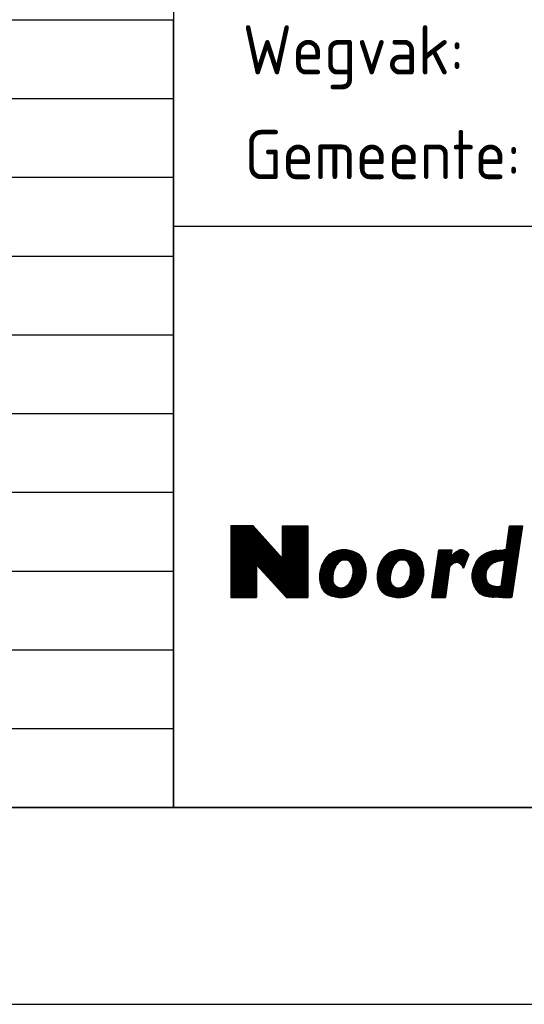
# Model space of a CAD drawing. Extents: x 130060 to 130480, y 479394 to 479543.
# Tile 7 of 17: x 130376 to 130389, y 479394 to 479419. Entities that reach past the tile are written whole.
import ezdxf
from ezdxf.enums import TextEntityAlignment as Align

# ---------------------------------------------------------------- set-up
doc = ezdxf.new("R2010")
doc.units = 0
doc.header["$LTSCALE"] = 0.1
doc.header["$MEASUREMENT"] = 0
doc.layers.get('0').update_dxf_attribs({"linetype": 'CONTINUOUS'})
for name, color, linetype in [('KADER1', 3, 'CONTINUOUS'), ('SIV-KADER', 7, 'CONTINUOUS'), ('SIV-OV-MAATVOERING', 6, 'CONTINUOUS'), ('SIV-TEKST-025', 7, 'CONTINUOUS'), ('SIV-TEKST-035', 2, 'CONTINUOUS'), ('SIV-TEKST-050', 3, 'CONTINUOUS')]:
    doc.layers.add(name, color=color, linetype=linetype)
doc.styles.add('ISO', font='ISO.shx')
doc.styles.add('ROMANS', font='romans.shx')
doc.styles.add('T35', font='ISO.shx', dxfattribs={"height": 1.75})

# ---------------------------------------------------------------- blocks, each defined once
blk = doc.blocks.new('PNH-ROH')
at = {"color": 3}
for p, q in [((-189, 89), (-189, 0)), ((-189, 0), (0, 0))]:
    blk.add_line(p, q, dxfattribs=at)
at = {"color": 7}
blk.add_line((0, 29.5), (-189, 29.5), dxfattribs=at)
at = {"color": 116, "linetype": 'Continuous'}
for p, q in [((-186.083, 14.294), (-186.09, 10.658)), ((-186.084, 14.259), (-184.914, 14.259)), ((-186.084, 14.229), (-184.888, 14.229)), ((-186.084, 14.199), (-184.861, 14.199)), ((-186.084, 14.169), (-184.834, 14.169)), ((-186.084, 14.139), (-184.807, 14.139)), ((-186.084, 14.109), (-184.78, 14.109)), ((-186.084, 14.079), (-184.754, 14.079)), ((-186.084, 14.049), (-184.727, 14.049)), ((-186.084, 14.019), (-184.7, 14.019)), ((-184.951, 14.3), (-186.083, 14.294)), ((-186.083, 14.289), (-184.941, 14.289)), ((-183.461, 12.633), (-184.951, 14.3)), ((-183.461, 14.294), (-182.177, 14.294)), ((-183.461, 12.633), (-183.461, 14.294)), ((-183.461, 14.289), (-182.177, 14.289)), ((-183.461, 14.259), (-182.177, 14.259)), ((-183.461, 14.229), (-182.177, 14.229)), ((-183.461, 14.199), (-182.177, 14.199)), ((-183.461, 14.169), (-182.177, 14.169)), ((-183.461, 14.139), (-182.177, 14.139)), ((-183.461, 14.109), (-182.177, 14.109)), ((-183.461, 14.079), (-182.177, 14.079)), ((-183.461, 14.049), (-182.177, 14.049)), ((-183.461, 14.019), (-182.177, 14.019)), ((-182.177, 14.294), (-182.178, 10.656)), ((-186.085, 13.719), (-184.432, 13.719)), ((-186.085, 13.689), (-184.405, 13.689)), ((-186.085, 13.659), (-184.378, 13.659)), ((-186.085, 13.629), (-184.351, 13.629)), ((-186.085, 13.599), (-184.325, 13.599)), ((-186.085, 13.569), (-184.298, 13.569)), ((-186.085, 13.539), (-184.271, 13.539)), ((-186.085, 13.509), (-184.244, 13.509)), ((-186.084, 13.989), (-184.673, 13.989)), ((-186.084, 13.959), (-184.646, 13.959)), ((-186.084, 13.929), (-184.62, 13.929)), ((-186.084, 13.899), (-184.593, 13.899)), ((-186.084, 13.869), (-184.566, 13.869)), ((-186.084, 13.839), (-184.539, 13.839)), ((-186.084, 13.809), (-184.512, 13.809)), ((-186.084, 13.779), (-184.485, 13.779)), ((-186.084, 13.749), (-184.459, 13.749)), ((-183.461, 13.989), (-182.177, 13.989)), ((-183.461, 13.959), (-182.177, 13.959)), ((-183.461, 13.929), (-182.177, 13.929)), ((-183.461, 13.899), (-182.177, 13.899)), ((-183.461, 13.869), (-182.177, 13.869)), ((-183.461, 13.839), (-182.177, 13.839)), ((-183.461, 13.809), (-182.177, 13.809)), ((-183.461, 13.779), (-182.177, 13.779)), ((-183.461, 13.749), (-182.177, 13.749)), ((-183.461, 13.719), (-182.177, 13.719)), ((-183.461, 13.689), (-182.177, 13.689)), ((-183.461, 13.659), (-182.177, 13.659)), ((-183.461, 13.629), (-182.177, 13.629)), ((-183.461, 13.599), (-182.177, 13.599)), ((-183.461, 13.569), (-182.177, 13.569)), ((-183.461, 13.539), (-182.177, 13.539)), ((-183.461, 13.509), (-182.177, 13.509)), ((-186.086, 13.149), (-183.923, 13.149)), ((-186.086, 13.119), (-183.896, 13.119)), ((-186.086, 13.089), (-183.869, 13.089)), ((-186.086, 13.059), (-183.842, 13.059)), ((-186.086, 13.029), (-183.815, 13.029)), ((-186.085, 13.479), (-184.217, 13.479)), ((-186.085, 13.449), (-184.191, 13.449)), ((-186.085, 13.419), (-184.164, 13.419)), ((-186.085, 13.389), (-184.137, 13.389)), ((-186.085, 13.359), (-184.11, 13.359)), ((-186.085, 13.329), (-184.083, 13.329)), ((-186.085, 13.299), (-184.057, 13.299)), ((-186.085, 13.269), (-184.03, 13.269)), ((-186.085, 13.239), (-184.003, 13.239)), ((-186.085, 13.209), (-183.976, 13.209)), ((-186.085, 13.179), (-183.949, 13.179)), ((-183.461, 13.479), (-182.177, 13.479)), ((-183.461, 13.449), (-182.177, 13.449)), ((-183.461, 13.419), (-182.177, 13.419)), ((-183.461, 13.389), (-182.177, 13.389)), ((-183.461, 13.359), (-182.177, 13.359)), ((-183.461, 13.329), (-182.177, 13.329)), ((-183.461, 13.299), (-182.177, 13.299)), ((-183.461, 13.269), (-182.177, 13.269)), ((-183.461, 13.239), (-182.177, 13.239)), ((-183.461, 13.209), (-182.177, 13.209)), ((-183.461, 13.179), (-182.177, 13.179)), ((-183.461, 13.149), (-182.177, 13.149)), ((-183.461, 13.119), (-182.177, 13.119)), ((-183.461, 13.089), (-182.177, 13.089)), ((-183.461, 13.059), (-182.177, 13.059)), ((-183.461, 13.029), (-182.177, 13.029)), ((-186.087, 12.579), (-182.177, 12.579)), ((-186.087, 12.549), (-182.177, 12.549)), ((-186.087, 12.519), (-182.177, 12.519)), ((-186.086, 12.999), (-183.788, 12.999)), ((-186.086, 12.969), (-183.762, 12.969)), ((-186.086, 12.939), (-183.735, 12.939)), ((-186.086, 12.909), (-183.708, 12.909)), ((-186.086, 12.879), (-183.681, 12.879)), ((-186.086, 12.849), (-183.654, 12.849)), ((-186.086, 12.819), (-183.628, 12.819)), ((-186.086, 12.789), (-183.601, 12.789)), ((-186.086, 12.759), (-183.574, 12.759)), ((-186.086, 12.729), (-183.547, 12.729)), ((-186.086, 12.699), (-183.52, 12.699)), ((-186.086, 12.669), (-183.494, 12.669)), ((-186.086, 12.639), (-183.467, 12.639)), ((-186.086, 12.609), (-182.177, 12.609)), ((-183.461, 12.999), (-182.177, 12.999)), ((-183.461, 12.969), (-182.177, 12.969)), ((-183.461, 12.939), (-182.177, 12.939)), ((-183.461, 12.909), (-182.177, 12.909)), ((-183.461, 12.879), (-182.177, 12.879)), ((-183.461, 12.849), (-182.177, 12.849)), ((-183.461, 12.819), (-182.177, 12.819)), ((-183.461, 12.789), (-182.177, 12.789)), ((-183.461, 12.759), (-182.177, 12.759)), ((-183.461, 12.729), (-182.177, 12.729)), ((-183.461, 12.699), (-182.177, 12.699)), ((-183.461, 12.669), (-182.177, 12.669)), ((-183.461, 12.639), (-182.177, 12.639)), ((-186.088, 12.039), (-184.78, 12.039)), ((-186.088, 12.009), (-184.78, 12.009)), ((-186.087, 12.489), (-182.177, 12.489)), ((-186.087, 12.459), (-182.177, 12.459)), ((-186.087, 12.429), (-182.177, 12.429)), ((-186.087, 12.399), (-182.177, 12.399)), ((-186.087, 12.369), (-182.177, 12.369)), ((-186.087, 12.339), (-182.177, 12.339)), ((-186.087, 12.309), (-184.78, 12.309)), ((-186.087, 12.279), (-184.78, 12.279)), ((-186.087, 12.249), (-184.78, 12.249)), ((-186.087, 12.219), (-184.78, 12.219)), ((-186.087, 12.189), (-184.78, 12.189)), ((-186.087, 12.159), (-184.78, 12.159)), ((-186.087, 12.129), (-184.78, 12.129)), ((-186.087, 12.099), (-184.78, 12.099)), ((-186.087, 12.069), (-184.78, 12.069)), ((-184.78, 12.32), (-184.78, 10.657)), ((-184.78, 12.32), (-183.267, 10.652)), ((-184.77, 12.309), (-182.177, 12.309)), ((-184.743, 12.279), (-182.177, 12.279)), ((-184.716, 12.249), (-182.177, 12.249)), ((-184.689, 12.219), (-182.177, 12.219)), ((-184.661, 12.189), (-182.177, 12.189)), ((-184.634, 12.159), (-182.177, 12.159)), ((-184.607, 12.129), (-182.177, 12.129)), ((-184.58, 12.099), (-182.177, 12.099)), ((-184.553, 12.069), (-182.177, 12.069)), ((-184.525, 12.039), (-182.177, 12.039)), ((-184.498, 12.009), (-182.177, 12.009)), ((-186.088, 11.979), (-184.78, 11.979)), ((-186.088, 11.949), (-184.78, 11.949)), ((-186.088, 11.919), (-184.78, 11.919)), ((-186.088, 11.889), (-184.78, 11.889)), ((-186.088, 11.859), (-184.78, 11.859)), ((-186.088, 11.829), (-184.78, 11.829)), ((-186.088, 11.799), (-184.78, 11.799)), ((-186.088, 11.769), (-184.78, 11.769)), ((-186.088, 11.739), (-184.78, 11.739)), ((-186.088, 11.709), (-184.78, 11.709)), ((-186.088, 11.679), (-184.78, 11.679)), ((-186.088, 11.649), (-184.78, 11.649)), ((-186.088, 11.619), (-184.78, 11.619)), ((-186.088, 11.589), (-184.78, 11.589)), ((-186.088, 11.559), (-184.78, 11.559)), ((-186.088, 11.529), (-184.78, 11.529)), ((-184.471, 11.979), (-182.177, 11.979)), ((-184.444, 11.949), (-182.177, 11.949)), ((-184.417, 11.919), (-182.177, 11.919)), ((-184.389, 11.889), (-182.178, 11.889)), ((-184.362, 11.859), (-182.178, 11.859)), ((-184.335, 11.829), (-182.178, 11.829)), ((-184.308, 11.799), (-182.178, 11.799)), ((-184.281, 11.769), (-182.178, 11.769)), ((-184.253, 11.739), (-182.178, 11.739)), ((-184.226, 11.709), (-182.178, 11.709)), ((-184.199, 11.679), (-182.178, 11.679)), ((-184.172, 11.649), (-182.178, 11.649)), ((-184.145, 11.619), (-182.178, 11.619)), ((-184.118, 11.589), (-182.178, 11.589)), ((-184.09, 11.559), (-182.178, 11.559)), ((-184.063, 11.529), (-182.178, 11.529)), ((-186.089, 11.469), (-184.78, 11.469)), ((-186.089, 11.439), (-184.78, 11.439)), ((-186.089, 11.409), (-184.78, 11.409)), ((-186.089, 11.379), (-184.78, 11.379)), ((-186.089, 11.349), (-184.78, 11.349)), ((-186.089, 11.319), (-184.78, 11.319)), ((-186.089, 11.289), (-184.78, 11.289)), ((-186.089, 11.259), (-184.78, 11.259)), ((-186.089, 11.229), (-184.78, 11.229)), ((-186.089, 11.199), (-184.78, 11.199)), ((-186.089, 11.169), (-184.78, 11.169)), ((-186.089, 11.139), (-184.78, 11.139)), ((-186.089, 11.109), (-184.78, 11.109)), ((-186.089, 11.079), (-184.78, 11.079)), ((-186.089, 11.049), (-184.78, 11.049)), ((-186.089, 11.019), (-184.78, 11.019)), ((-186.088, 11.499), (-184.78, 11.499)), ((-184.036, 11.499), (-182.178, 11.499)), ((-184.009, 11.469), (-182.178, 11.469)), ((-183.982, 11.439), (-182.178, 11.439)), ((-183.954, 11.409), (-182.178, 11.409)), ((-183.927, 11.379), (-182.178, 11.379)), ((-183.9, 11.349), (-182.178, 11.349)), ((-183.873, 11.319), (-182.178, 11.319)), ((-183.846, 11.289), (-182.178, 11.289)), ((-183.818, 11.259), (-182.178, 11.259)), ((-183.791, 11.229), (-182.178, 11.229)), ((-183.764, 11.199), (-182.178, 11.199)), ((-183.737, 11.169), (-182.178, 11.169)), ((-183.71, 11.139), (-182.178, 11.139)), ((-183.682, 11.109), (-182.178, 11.109)), ((-183.655, 11.079), (-182.178, 11.079)), ((-183.628, 11.049), (-182.178, 11.049)), ((-183.601, 11.019), (-182.178, 11.019)), ((-186.09, 10.929), (-184.78, 10.929)), ((-186.09, 10.899), (-184.78, 10.899)), ((-186.09, 10.869), (-184.78, 10.869)), ((-186.09, 10.839), (-184.78, 10.839)), ((-186.09, 10.809), (-184.78, 10.809)), ((-186.09, 10.779), (-184.78, 10.779)), ((-186.09, 10.749), (-184.78, 10.749)), ((-186.09, 10.719), (-184.78, 10.719)), ((-186.09, 10.689), (-184.78, 10.689)), ((-186.09, 10.659), (-184.78, 10.659)), ((-184.78, 10.657), (-186.09, 10.658)), ((-186.089, 10.989), (-184.78, 10.989)), ((-186.089, 10.959), (-184.78, 10.959)), ((-183.574, 10.989), (-182.178, 10.989)), ((-183.546, 10.959), (-182.178, 10.959)), ((-183.519, 10.929), (-182.178, 10.929)), ((-183.492, 10.899), (-182.178, 10.899)), ((-183.465, 10.869), (-182.178, 10.869)), ((-183.438, 10.839), (-182.178, 10.839)), ((-183.41, 10.809), (-182.178, 10.809)), ((-183.383, 10.779), (-182.178, 10.779)), ((-183.356, 10.749), (-182.178, 10.749)), ((-183.329, 10.719), (-182.178, 10.719)), ((-183.302, 10.689), (-182.178, 10.689)), ((-183.274, 10.659), (-182.178, 10.659)), ((-182.178, 10.656), (-183.272, 10.657)), ((-180.798, 10.689), (-180.176, 10.689)), ((-180.576, 10.659), (-180.402, 10.659)), ((-177.877, 10.689), (-177.255, 10.689)), ((-177.655, 10.659), (-177.481, 10.659)), ((-175.889, 10.659), (-175.199, 10.659)), ((-175.889, 10.658), (-175.199, 10.658)), ((-175.885, 10.689), (-175.195, 10.689)), ((-172.889, 10.689), (-171.813, 10.689)), ((-172.48, 10.663), (-172.745, 10.67)), ((-172.151, 10.658), (-172.48, 10.663)), ((-172.274, 10.659), (-172.012, 10.659))]:
    blk.add_line(p, q, dxfattribs=at)
at = {"color": 7, "linetype": 'Continuous'}
for p, q in [((-172.109, 13.076), (-171.934, 14.294)), ((-171.974, 14.019), (-171.324, 14.019)), ((-171.969, 14.049), (-171.32, 14.049)), ((-171.965, 14.079), (-171.315, 14.079)), ((-171.961, 14.109), (-171.311, 14.109)), ((-171.956, 14.139), (-171.307, 14.139)), ((-171.952, 14.169), (-171.302, 14.169)), ((-171.948, 14.199), (-171.298, 14.199)), ((-171.943, 14.229), (-171.293, 14.229)), ((-171.939, 14.259), (-171.289, 14.259)), ((-171.935, 14.289), (-171.284, 14.289)), ((-171.934, 14.294), (-171.284, 14.294)), ((-171.284, 14.294), (-171.816, 10.669)), ((-172.047, 13.509), (-171.399, 13.509)), ((-172.043, 13.539), (-171.395, 13.539)), ((-172.038, 13.569), (-171.39, 13.569)), ((-172.034, 13.599), (-171.386, 13.599)), ((-172.03, 13.629), (-171.381, 13.629)), ((-172.025, 13.659), (-171.377, 13.659)), ((-172.021, 13.689), (-171.373, 13.689)), ((-172.017, 13.719), (-171.368, 13.719)), ((-172.012, 13.749), (-171.364, 13.749)), ((-172.008, 13.779), (-171.359, 13.779)), ((-172.004, 13.809), (-171.355, 13.809)), ((-172, 13.839), (-171.351, 13.839)), ((-171.995, 13.869), (-171.346, 13.869)), ((-171.991, 13.899), (-171.342, 13.899)), ((-171.987, 13.929), (-171.337, 13.929)), ((-171.982, 13.959), (-171.333, 13.959)), ((-171.978, 13.989), (-171.329, 13.989)), ((-180.714, 13.029), (-179.975, 13.029)), ((-180.591, 13.059), (-180.101, 13.059)), ((-177.793, 13.029), (-177.054, 13.029)), ((-177.67, 13.059), (-177.18, 13.059)), ((-175.889, 10.658), (-175.537, 13.076)), ((-175.544, 13.029), (-174.876, 13.029)), ((-175.54, 13.059), (-174.871, 13.059)), ((-175.537, 13.076), (-174.869, 13.076)), ((-174.869, 13.076), (-174.914, 12.748)), ((-174.566, 13.029), (-174.211, 13.029)), ((-174.506, 13.059), (-174.273, 13.059)), ((-172.726, 13.029), (-171.47, 13.029)), ((-172.588, 13.051), (-172.431, 13.064)), ((-172.487, 13.059), (-171.465, 13.059)), ((-172.431, 13.064), (-172.247, 13.076)), ((-172.107, 13.089), (-171.461, 13.089)), ((-172.103, 13.119), (-171.456, 13.119)), ((-172.099, 13.149), (-171.452, 13.149)), ((-172.094, 13.179), (-171.448, 13.179)), ((-172.09, 13.209), (-171.443, 13.209)), ((-172.086, 13.239), (-171.439, 13.239)), ((-172.081, 13.269), (-171.434, 13.269)), ((-172.077, 13.299), (-171.43, 13.299)), ((-172.073, 13.329), (-171.425, 13.329)), ((-172.069, 13.359), (-171.421, 13.359)), ((-172.064, 13.389), (-171.417, 13.389)), ((-172.06, 13.419), (-171.412, 13.419)), ((-172.056, 13.449), (-171.408, 13.449)), ((-172.051, 13.479), (-171.403, 13.479)), ((-181.358, 12.519), (-180.506, 12.519)), ((-181.34, 12.549), (-180.444, 12.549)), ((-181.322, 12.579), (-179.361, 12.579)), ((-181.303, 12.609), (-179.378, 12.609)), ((-181.282, 12.639), (-179.396, 12.639)), ((-181.259, 12.669), (-179.416, 12.669)), ((-181.235, 12.699), (-179.439, 12.699)), ((-181.208, 12.729), (-179.464, 12.729)), ((-181.18, 12.759), (-179.491, 12.759)), ((-181.149, 12.789), (-179.522, 12.789)), ((-181.115, 12.819), (-179.556, 12.819)), ((-181.078, 12.849), (-179.594, 12.849)), ((-181.036, 12.879), (-179.638, 12.879)), ((-180.99, 12.909), (-179.689, 12.909)), ((-180.938, 12.939), (-179.745, 12.939)), ((-180.876, 12.969), (-179.809, 12.969)), ((-180.804, 12.999), (-179.884, 12.999)), ((-180.165, 12.549), (-179.346, 12.549)), ((-180.107, 12.519), (-179.332, 12.519)), ((-178.437, 12.519), (-177.585, 12.519)), ((-178.419, 12.549), (-177.523, 12.549)), ((-178.401, 12.579), (-176.44, 12.579)), ((-178.382, 12.609), (-176.457, 12.609)), ((-178.361, 12.639), (-176.475, 12.639)), ((-178.338, 12.669), (-176.495, 12.669)), ((-178.314, 12.699), (-176.518, 12.699)), ((-178.287, 12.729), (-176.543, 12.729)), ((-178.259, 12.759), (-176.57, 12.759)), ((-178.228, 12.789), (-176.601, 12.789)), ((-178.194, 12.819), (-176.635, 12.819)), ((-178.157, 12.849), (-176.673, 12.849)), ((-178.115, 12.879), (-176.717, 12.879)), ((-178.069, 12.909), (-176.768, 12.909)), ((-178.017, 12.939), (-176.824, 12.939)), ((-177.955, 12.969), (-176.888, 12.969)), ((-177.883, 12.999), (-176.963, 12.999)), ((-177.244, 12.549), (-176.425, 12.549)), ((-177.186, 12.519), (-176.411, 12.519)), ((-175.618, 12.519), (-174.134, 12.519)), ((-175.614, 12.549), (-174.122, 12.549)), ((-175.61, 12.579), (-174.109, 12.579)), ((-175.605, 12.609), (-174.097, 12.609)), ((-175.601, 12.639), (-174.085, 12.639)), ((-175.596, 12.669), (-174.072, 12.669)), ((-175.592, 12.699), (-174.06, 12.699)), ((-175.588, 12.729), (-174.048, 12.729)), ((-175.583, 12.759), (-174.913, 12.759)), ((-175.579, 12.789), (-174.909, 12.789)), ((-175.575, 12.819), (-174.905, 12.819)), ((-175.57, 12.849), (-174.9, 12.849)), ((-175.566, 12.879), (-174.896, 12.879)), ((-175.562, 12.909), (-174.892, 12.909)), ((-175.557, 12.939), (-174.888, 12.939)), ((-175.553, 12.969), (-174.884, 12.969)), ((-175.548, 12.999), (-174.88, 12.999)), ((-174.903, 12.759), (-174.035, 12.759)), ((-174.874, 12.789), (-174.023, 12.789)), ((-174.843, 12.819), (-174.01, 12.819)), ((-174.811, 12.849), (-174.005, 12.849)), ((-174.776, 12.879), (-174.028, 12.879)), ((-174.738, 12.909), (-174.053, 12.909)), ((-174.697, 12.939), (-174.082, 12.939)), ((-174.655, 12.969), (-174.12, 12.969)), ((-174.612, 12.999), (-174.164, 12.999)), ((-174.001, 12.843), (-174.285, 12.155)), ((-173.603, 12.519), (-172.401, 12.519)), ((-173.582, 12.549), (-171.54, 12.549)), ((-173.559, 12.579), (-171.536, 12.579)), ((-173.534, 12.609), (-171.531, 12.609)), ((-173.507, 12.639), (-171.527, 12.639)), ((-173.477, 12.669), (-171.522, 12.669)), ((-173.444, 12.699), (-171.518, 12.699)), ((-173.41, 12.729), (-171.514, 12.729)), ((-173.372, 12.759), (-171.509, 12.759)), ((-173.331, 12.789), (-171.505, 12.789)), ((-173.287, 12.819), (-171.5, 12.819)), ((-173.239, 12.849), (-171.496, 12.849)), ((-173.188, 12.879), (-171.492, 12.879)), ((-173.125, 12.909), (-171.487, 12.909)), ((-173.05, 12.939), (-171.483, 12.939)), ((-172.961, 12.969), (-171.478, 12.969)), ((-172.857, 12.999), (-171.474, 12.999)), ((-172.192, 12.547), (-172.386, 11.239)), ((-172.196, 12.519), (-171.544, 12.519)), ((-181.558, 12.009), (-180.859, 12.009)), ((-181.552, 12.039), (-180.849, 12.039)), ((-181.545, 12.069), (-180.838, 12.069)), ((-181.537, 12.099), (-180.827, 12.099)), ((-181.528, 12.129), (-180.815, 12.129)), ((-181.519, 12.159), (-180.801, 12.159)), ((-181.509, 12.189), (-180.787, 12.189)), ((-181.498, 12.219), (-180.772, 12.219)), ((-181.487, 12.249), (-180.755, 12.249)), ((-181.475, 12.279), (-180.737, 12.279)), ((-181.463, 12.309), (-180.718, 12.309)), ((-181.45, 12.339), (-180.697, 12.339)), ((-181.436, 12.369), (-180.675, 12.369)), ((-181.422, 12.399), (-180.651, 12.399)), ((-181.407, 12.429), (-180.623, 12.429)), ((-181.391, 12.459), (-180.591, 12.459)), ((-181.375, 12.489), (-180.553, 12.489)), ((-180.066, 12.489), (-179.319, 12.489)), ((-180.035, 12.459), (-179.306, 12.459)), ((-180.009, 12.429), (-179.295, 12.429)), ((-179.987, 12.399), (-179.284, 12.399)), ((-179.968, 12.369), (-179.274, 12.369)), ((-179.952, 12.339), (-179.265, 12.339)), ((-179.938, 12.309), (-179.257, 12.309)), ((-179.926, 12.279), (-179.249, 12.279)), ((-179.916, 12.249), (-179.242, 12.249)), ((-179.908, 12.219), (-179.236, 12.219)), ((-179.901, 12.189), (-179.23, 12.189)), ((-179.896, 12.159), (-179.226, 12.159)), ((-179.891, 12.129), (-179.221, 12.129)), ((-179.888, 12.099), (-179.218, 12.099)), ((-179.885, 12.069), (-179.215, 12.069)), ((-179.884, 12.039), (-179.213, 12.039)), ((-179.883, 12.009), (-179.211, 12.009)), ((-178.637, 12.009), (-177.938, 12.009)), ((-178.631, 12.039), (-177.928, 12.039)), ((-178.624, 12.069), (-177.917, 12.069)), ((-178.616, 12.099), (-177.906, 12.099)), ((-178.607, 12.129), (-177.894, 12.129)), ((-178.598, 12.159), (-177.88, 12.159)), ((-178.588, 12.189), (-177.866, 12.189)), ((-178.577, 12.219), (-177.851, 12.219)), ((-178.566, 12.249), (-177.834, 12.249)), ((-178.554, 12.279), (-177.816, 12.279)), ((-178.542, 12.309), (-177.797, 12.309)), ((-178.529, 12.339), (-177.776, 12.339)), ((-178.515, 12.369), (-177.754, 12.369)), ((-178.501, 12.399), (-177.73, 12.399)), ((-178.486, 12.429), (-177.702, 12.429)), ((-178.47, 12.459), (-177.67, 12.459)), ((-178.454, 12.489), (-177.632, 12.489)), ((-177.145, 12.489), (-176.398, 12.489)), ((-177.114, 12.459), (-176.385, 12.459)), ((-177.088, 12.429), (-176.374, 12.429)), ((-177.066, 12.399), (-176.363, 12.399)), ((-177.047, 12.369), (-176.353, 12.369)), ((-177.031, 12.339), (-176.344, 12.339)), ((-177.017, 12.309), (-176.336, 12.309)), ((-177.005, 12.279), (-176.328, 12.279)), ((-176.995, 12.249), (-176.321, 12.249)), ((-176.987, 12.219), (-176.315, 12.219)), ((-176.98, 12.189), (-176.309, 12.189)), ((-176.975, 12.159), (-176.305, 12.159)), ((-176.97, 12.129), (-176.3, 12.129)), ((-176.967, 12.099), (-176.297, 12.099)), ((-176.964, 12.069), (-176.294, 12.069)), ((-176.963, 12.039), (-176.292, 12.039)), ((-176.962, 12.009), (-176.29, 12.009)), ((-175.693, 12.009), (-175.011, 12.009)), ((-175.688, 12.039), (-175.007, 12.039)), ((-175.684, 12.069), (-175.003, 12.069)), ((-175.679, 12.099), (-174.998, 12.099)), ((-175.675, 12.129), (-174.994, 12.129)), ((-175.671, 12.159), (-174.99, 12.159)), ((-175.666, 12.189), (-174.986, 12.189)), ((-175.662, 12.219), (-174.969, 12.219)), ((-175.658, 12.249), (-174.949, 12.249)), ((-175.653, 12.279), (-174.926, 12.279)), ((-175.649, 12.309), (-174.896, 12.309)), ((-175.645, 12.339), (-174.858, 12.339)), ((-175.64, 12.369), (-174.814, 12.369)), ((-175.636, 12.399), (-174.761, 12.399)), ((-175.631, 12.429), (-174.673, 12.429)), ((-175.627, 12.459), (-174.159, 12.459)), ((-175.623, 12.489), (-174.147, 12.489)), ((-174.986, 12.191), (-175.199, 10.658)), ((-174.563, 12.429), (-174.171, 12.429)), ((-174.494, 12.399), (-174.184, 12.399)), ((-174.454, 12.369), (-174.196, 12.369)), ((-174.418, 12.339), (-174.209, 12.339)), ((-174.386, 12.309), (-174.221, 12.309)), ((-174.359, 12.279), (-174.233, 12.279)), ((-174.336, 12.249), (-174.246, 12.249)), ((-174.317, 12.219), (-174.258, 12.219)), ((-174.301, 12.189), (-174.27, 12.189)), ((-174.286, 12.159), (-174.283, 12.159)), ((-173.823, 12.009), (-173.109, 12.009)), ((-173.816, 12.039), (-173.097, 12.039)), ((-173.807, 12.069), (-173.083, 12.069)), ((-173.799, 12.099), (-173.067, 12.099)), ((-173.789, 12.129), (-173.049, 12.129)), ((-173.779, 12.159), (-173.03, 12.159)), ((-173.768, 12.189), (-173.009, 12.189)), ((-173.757, 12.219), (-172.987, 12.219)), ((-173.744, 12.249), (-172.963, 12.249)), ((-173.732, 12.279), (-172.937, 12.279)), ((-173.718, 12.309), (-172.906, 12.309)), ((-173.705, 12.339), (-172.869, 12.339)), ((-173.69, 12.369), (-172.823, 12.369)), ((-173.675, 12.399), (-172.773, 12.399)), ((-173.659, 12.429), (-172.718, 12.429)), ((-173.642, 12.459), (-172.651, 12.459)), ((-173.623, 12.489), (-172.543, 12.489)), ((-172.272, 12.009), (-171.619, 12.009)), ((-172.267, 12.039), (-171.615, 12.039)), ((-172.263, 12.069), (-171.611, 12.069)), ((-172.258, 12.099), (-171.606, 12.099)), ((-172.254, 12.129), (-171.602, 12.129)), ((-172.249, 12.159), (-171.597, 12.159)), ((-172.245, 12.189), (-171.593, 12.189)), ((-172.24, 12.219), (-171.589, 12.219)), ((-172.236, 12.249), (-171.584, 12.249)), ((-172.231, 12.279), (-171.58, 12.279)), ((-172.227, 12.309), (-171.575, 12.309)), ((-172.223, 12.339), (-171.571, 12.339)), ((-172.218, 12.369), (-171.567, 12.369)), ((-172.214, 12.399), (-171.562, 12.399)), ((-172.209, 12.429), (-171.558, 12.429)), ((-172.205, 12.459), (-171.553, 12.459)), ((-172.2, 12.489), (-171.549, 12.489)), ((-181.59, 11.709), (-180.915, 11.709)), ((-181.589, 11.739), (-180.913, 11.739)), ((-181.589, 11.679), (-180.917, 11.679)), ((-181.589, 11.649), (-180.919, 11.649)), ((-181.588, 11.769), (-180.91, 11.769)), ((-181.587, 11.799), (-180.906, 11.799)), ((-181.587, 11.619), (-180.919, 11.619)), ((-181.585, 11.829), (-180.901, 11.829)), ((-181.585, 11.589), (-180.919, 11.589)), ((-181.582, 11.859), (-180.896, 11.859)), ((-181.582, 11.559), (-180.917, 11.559)), ((-181.579, 11.529), (-180.914, 11.529)), ((-181.578, 11.889), (-180.89, 11.889)), ((-181.574, 11.919), (-180.883, 11.919)), ((-181.57, 11.949), (-180.876, 11.949)), ((-181.564, 11.979), (-180.868, 11.979)), ((-179.992, 11.529), (-179.277, 11.529)), ((-179.978, 11.559), (-179.267, 11.559)), ((-179.965, 11.589), (-179.259, 11.589)), ((-179.954, 11.619), (-179.251, 11.619)), ((-179.943, 11.649), (-179.244, 11.649)), ((-179.933, 11.679), (-179.237, 11.679)), ((-179.924, 11.709), (-179.231, 11.709)), ((-179.916, 11.739), (-179.226, 11.739)), ((-179.909, 11.769), (-179.222, 11.769)), ((-179.903, 11.799), (-179.218, 11.799)), ((-179.897, 11.829), (-179.215, 11.829)), ((-179.893, 11.859), (-179.213, 11.859)), ((-179.889, 11.889), (-179.211, 11.889)), ((-179.886, 11.919), (-179.21, 11.919)), ((-179.884, 11.949), (-179.21, 11.949)), ((-179.883, 11.979), (-179.21, 11.979)), ((-178.669, 11.709), (-177.994, 11.709)), ((-178.668, 11.739), (-177.992, 11.739)), ((-178.668, 11.679), (-177.996, 11.679)), ((-178.668, 11.649), (-177.998, 11.649)), ((-178.667, 11.769), (-177.989, 11.769)), ((-178.666, 11.799), (-177.985, 11.799)), ((-178.666, 11.619), (-177.998, 11.619)), ((-178.664, 11.829), (-177.98, 11.829)), ((-178.664, 11.589), (-177.998, 11.589)), ((-178.661, 11.859), (-177.975, 11.859)), ((-178.661, 11.559), (-177.996, 11.559)), ((-178.658, 11.529), (-177.993, 11.529)), ((-178.657, 11.889), (-177.969, 11.889)), ((-178.653, 11.919), (-177.962, 11.919)), ((-178.649, 11.949), (-177.955, 11.949)), ((-178.643, 11.979), (-177.947, 11.979)), ((-177.071, 11.529), (-176.356, 11.529)), ((-177.057, 11.559), (-176.346, 11.559)), ((-177.044, 11.589), (-176.338, 11.589)), ((-177.033, 11.619), (-176.33, 11.619)), ((-177.022, 11.649), (-176.323, 11.649)), ((-177.012, 11.679), (-176.316, 11.679)), ((-177.003, 11.709), (-176.31, 11.709)), ((-176.995, 11.739), (-176.305, 11.739)), ((-176.988, 11.769), (-176.301, 11.769)), ((-176.982, 11.799), (-176.297, 11.799)), ((-176.976, 11.829), (-176.294, 11.829)), ((-176.972, 11.859), (-176.292, 11.859)), ((-176.968, 11.889), (-176.29, 11.889)), ((-176.965, 11.919), (-176.289, 11.919)), ((-176.963, 11.949), (-176.289, 11.949)), ((-176.962, 11.979), (-176.289, 11.979)), ((-175.762, 11.529), (-175.078, 11.529)), ((-175.758, 11.559), (-175.074, 11.559)), ((-175.754, 11.589), (-175.07, 11.589)), ((-175.749, 11.619), (-175.065, 11.619)), ((-175.745, 11.649), (-175.061, 11.649)), ((-175.741, 11.679), (-175.057, 11.679)), ((-175.736, 11.709), (-175.053, 11.709)), ((-175.732, 11.739), (-175.049, 11.739)), ((-175.727, 11.769), (-175.044, 11.769)), ((-175.723, 11.799), (-175.04, 11.799)), ((-175.719, 11.829), (-175.036, 11.829)), ((-175.714, 11.859), (-175.032, 11.859)), ((-175.71, 11.889), (-175.028, 11.889)), ((-175.706, 11.919), (-175.024, 11.919)), ((-175.701, 11.949), (-175.019, 11.949)), ((-175.697, 11.979), (-175.015, 11.979)), ((-173.855, 11.769), (-173.149, 11.769)), ((-173.855, 11.739), (-173.149, 11.739)), ((-173.854, 11.709), (-173.147, 11.709)), ((-173.853, 11.799), (-173.149, 11.799)), ((-173.852, 11.679), (-173.145, 11.679)), ((-173.851, 11.829), (-173.147, 11.829)), ((-173.849, 11.649), (-173.141, 11.649)), ((-173.848, 11.859), (-173.144, 11.859)), ((-173.846, 11.619), (-173.135, 11.619)), ((-173.844, 11.889), (-173.14, 11.889)), ((-173.842, 11.589), (-173.128, 11.589)), ((-173.84, 11.919), (-173.134, 11.919)), ((-173.838, 11.559), (-173.12, 11.559)), ((-173.835, 11.949), (-173.127, 11.949)), ((-173.832, 11.529), (-173.11, 11.529)), ((-173.829, 11.979), (-173.119, 11.979)), ((-172.343, 11.529), (-171.69, 11.529)), ((-172.338, 11.559), (-171.685, 11.559)), ((-172.334, 11.589), (-171.681, 11.589)), ((-172.329, 11.619), (-171.677, 11.619)), ((-172.325, 11.649), (-171.672, 11.649)), ((-172.321, 11.679), (-171.668, 11.679)), ((-172.316, 11.709), (-171.663, 11.709)), ((-172.312, 11.739), (-171.659, 11.739)), ((-172.307, 11.769), (-171.655, 11.769)), ((-172.303, 11.799), (-171.65, 11.799)), ((-172.298, 11.829), (-171.646, 11.829)), ((-172.294, 11.859), (-171.641, 11.859)), ((-172.289, 11.889), (-171.637, 11.889)), ((-172.285, 11.919), (-171.633, 11.919)), ((-172.28, 11.949), (-171.628, 11.949)), ((-172.276, 11.979), (-171.624, 11.979)), ((-181.575, 11.499), (-180.909, 11.499)), ((-181.57, 11.469), (-180.903, 11.469)), ((-181.565, 11.439), (-180.895, 11.439)), ((-181.559, 11.409), (-180.885, 11.409)), ((-181.552, 11.379), (-180.872, 11.379)), ((-181.545, 11.349), (-180.856, 11.349)), ((-181.536, 11.319), (-180.835, 11.319)), ((-181.527, 11.289), (-180.81, 11.289)), ((-181.517, 11.259), (-180.778, 11.259)), ((-181.506, 11.229), (-180.739, 11.229)), ((-181.495, 11.199), (-180.688, 11.199)), ((-181.482, 11.169), (-180.615, 11.169)), ((-181.468, 11.139), (-179.473, 11.139)), ((-181.454, 11.109), (-179.495, 11.109)), ((-181.437, 11.079), (-179.518, 11.079)), ((-181.419, 11.049), (-179.542, 11.049)), ((-181.398, 11.019), (-179.567, 11.019)), ((-180.366, 11.169), (-179.453, 11.169)), ((-180.29, 11.199), (-179.433, 11.199)), ((-180.238, 11.229), (-179.415, 11.229)), ((-180.197, 11.259), (-179.397, 11.259)), ((-180.163, 11.289), (-179.381, 11.289)), ((-180.134, 11.319), (-179.365, 11.319)), ((-180.107, 11.349), (-179.35, 11.349)), ((-180.084, 11.379), (-179.336, 11.379)), ((-180.062, 11.409), (-179.322, 11.409)), ((-180.042, 11.439), (-179.31, 11.439)), ((-180.024, 11.469), (-179.298, 11.469)), ((-180.008, 11.499), (-179.287, 11.499)), ((-178.654, 11.499), (-177.988, 11.499)), ((-178.649, 11.469), (-177.982, 11.469)), ((-178.644, 11.439), (-177.974, 11.439)), ((-178.638, 11.409), (-177.964, 11.409)), ((-178.631, 11.379), (-177.951, 11.379)), ((-178.624, 11.349), (-177.935, 11.349)), ((-178.615, 11.319), (-177.914, 11.319)), ((-178.606, 11.289), (-177.889, 11.289)), ((-178.596, 11.259), (-177.857, 11.259)), ((-178.585, 11.229), (-177.818, 11.229)), ((-178.574, 11.199), (-177.767, 11.199)), ((-178.561, 11.169), (-177.694, 11.169)), ((-178.547, 11.139), (-176.552, 11.139)), ((-178.533, 11.109), (-176.574, 11.109)), ((-178.516, 11.079), (-176.597, 11.079)), ((-178.498, 11.049), (-176.621, 11.049)), ((-178.477, 11.019), (-176.646, 11.019)), ((-177.445, 11.169), (-176.532, 11.169)), ((-177.369, 11.199), (-176.512, 11.199)), ((-177.317, 11.229), (-176.494, 11.229)), ((-177.276, 11.259), (-176.476, 11.259)), ((-177.242, 11.289), (-176.46, 11.289)), ((-177.213, 11.319), (-176.444, 11.319)), ((-177.186, 11.349), (-176.429, 11.349)), ((-177.162, 11.379), (-176.415, 11.379)), ((-177.141, 11.409), (-176.401, 11.409)), ((-177.121, 11.439), (-176.389, 11.439)), ((-177.103, 11.469), (-176.377, 11.469)), ((-177.087, 11.499), (-176.366, 11.499)), ((-175.837, 11.019), (-175.149, 11.019)), ((-175.832, 11.049), (-175.145, 11.049)), ((-175.828, 11.079), (-175.141, 11.079)), ((-175.824, 11.109), (-175.136, 11.109)), ((-175.819, 11.139), (-175.132, 11.139)), ((-175.815, 11.169), (-175.128, 11.169)), ((-175.81, 11.199), (-175.124, 11.199)), ((-175.806, 11.229), (-175.12, 11.229)), ((-175.802, 11.259), (-175.116, 11.259)), ((-175.797, 11.289), (-175.111, 11.289)), ((-175.793, 11.319), (-175.107, 11.319)), ((-175.789, 11.349), (-175.103, 11.349)), ((-175.784, 11.379), (-175.099, 11.379)), ((-175.78, 11.409), (-175.095, 11.409)), ((-175.776, 11.439), (-175.09, 11.439)), ((-175.771, 11.469), (-175.086, 11.469)), ((-175.767, 11.499), (-175.082, 11.499)), ((-173.826, 11.499), (-173.099, 11.499)), ((-173.818, 11.469), (-173.085, 11.469)), ((-173.81, 11.439), (-173.067, 11.439)), ((-173.802, 11.409), (-173.043, 11.409)), ((-173.792, 11.379), (-173.012, 11.379)), ((-173.782, 11.349), (-172.975, 11.349)), ((-173.772, 11.319), (-172.933, 11.319)), ((-173.76, 11.289), (-172.882, 11.289)), ((-173.748, 11.259), (-172.803, 11.259)), ((-173.735, 11.229), (-172.664, 11.229)), ((-173.721, 11.199), (-171.738, 11.199)), ((-173.706, 11.169), (-171.743, 11.169)), ((-173.689, 11.139), (-171.747, 11.139)), ((-173.671, 11.109), (-171.752, 11.109)), ((-173.651, 11.079), (-171.756, 11.079)), ((-173.63, 11.049), (-171.76, 11.049)), ((-173.608, 11.019), (-171.765, 11.019)), ((-172.434, 11.229), (-171.734, 11.229)), ((-172.383, 11.259), (-171.73, 11.259)), ((-172.378, 11.289), (-171.725, 11.289)), ((-172.374, 11.319), (-171.721, 11.319)), ((-172.369, 11.349), (-171.716, 11.349)), ((-172.365, 11.379), (-171.712, 11.379)), ((-172.361, 11.409), (-171.708, 11.409)), ((-172.356, 11.439), (-171.703, 11.439)), ((-172.352, 11.469), (-171.699, 11.469)), ((-172.347, 11.499), (-171.694, 11.499)), ((-181.374, 10.989), (-179.595, 10.989)), ((-181.348, 10.959), (-179.625, 10.959)), ((-181.318, 10.929), (-179.658, 10.929)), ((-181.284, 10.899), (-179.694, 10.899)), ((-181.246, 10.869), (-179.735, 10.869)), ((-181.2, 10.839), (-179.78, 10.839)), ((-181.144, 10.809), (-179.832, 10.809)), ((-181.079, 10.779), (-179.893, 10.779)), ((-181.005, 10.749), (-179.967, 10.749)), ((-180.915, 10.719), (-180.058, 10.719)), ((-178.453, 10.989), (-176.674, 10.989)), ((-178.427, 10.959), (-176.704, 10.959)), ((-178.397, 10.929), (-176.737, 10.929)), ((-178.363, 10.899), (-176.773, 10.899)), ((-178.325, 10.869), (-176.814, 10.869)), ((-178.279, 10.839), (-176.859, 10.839)), ((-178.223, 10.809), (-176.911, 10.809)), ((-178.158, 10.779), (-176.972, 10.779)), ((-178.084, 10.749), (-177.046, 10.749)), ((-177.994, 10.719), (-177.137, 10.719)), ((-175.88, 10.719), (-175.191, 10.719)), ((-175.876, 10.749), (-175.187, 10.749)), ((-175.872, 10.779), (-175.182, 10.779)), ((-175.867, 10.809), (-175.178, 10.809)), ((-175.863, 10.839), (-175.174, 10.839)), ((-175.858, 10.869), (-175.17, 10.869)), ((-175.854, 10.899), (-175.166, 10.899)), ((-175.85, 10.929), (-175.162, 10.929)), ((-175.845, 10.959), (-175.157, 10.959)), ((-175.841, 10.989), (-175.153, 10.989)), ((-173.585, 10.989), (-171.769, 10.989)), ((-173.561, 10.959), (-171.774, 10.959)), ((-173.524, 10.921), (-173.533, 10.929)), ((-173.533, 10.929), (-171.778, 10.929)), ((-173.501, 10.899), (-171.782, 10.899)), ((-173.46, 10.869), (-171.787, 10.869)), ((-173.413, 10.839), (-171.791, 10.839)), ((-173.361, 10.809), (-171.796, 10.809)), ((-173.302, 10.779), (-171.8, 10.779)), ((-173.21, 10.749), (-171.804, 10.749)), ((-173.087, 10.719), (-171.809, 10.719))]:
    blk.add_line(p, q, dxfattribs=at)
for centre, radius, start, end in [((-180.347, 11.787), 1.295, 84.3249, 113.9998), ((-180.353, 11.725), 1.358, 59.0981, 84.3249), ((-177.426, 11.787), 1.295, 84.3249, 113.9998), ((-177.432, 11.725), 1.358, 59.0981, 84.3249), ((-171.895, 9.083), 4.767, 124.7435, 126.7392), ((-174.173, 12.369), 0.768, 119.7715, 124.7435), ((-174.357, 12.689), 0.4, 105.6125, 119.7715), ((-174.392, 12.817), 0.266, 88.2493, 105.6125), ((-174.393, 12.784), 0.3, 74.569, 88.2493), ((-174.424, 12.672), 0.416, 62.9643, 74.569), ((-174.492, 12.538), 0.566, 57.238, 62.9643), ((-175.082, 11.622), 1.655, 53.8912, 57.238), ((-172.409, 11.306), 1.752, 102.868, 105.6278), ((-172.193, 10.357), 2.725, 100.0282, 102.868), ((-172.501, 12.103), 0.952, 95.2231, 100.0282), ((-172.205, 12.436), 0.642, 90, 93.7608), ((-172.205, 9.734), 3.344, 88.3525, 90), ((-179.68, 11.552), 1.937, 147.7008, 160.0705), ((-180.462, 12.047), 1.011, 113.9998, 147.7008), ((-180.241, 12.053), 0.536, 111.3156, 140.7967), ((-180.304, 12.215), 0.362, 75.2572, 111.3156), ((-180.307, 12.205), 0.373, 40.6466, 75.2572), ((-180.064, 12.208), 0.796, 25.9462, 59.0981), ((-180.586, 11.954), 1.376, 11.7643, 25.9462), ((-176.759, 11.552), 1.937, 147.7008, 160.0705), ((-177.541, 12.047), 1.011, 113.9998, 147.7008), ((-177.32, 12.053), 0.536, 111.3156, 140.7967), ((-177.383, 12.215), 0.362, 75.2572, 111.3156), ((-177.386, 12.205), 0.373, 40.6466, 75.2572), ((-177.143, 12.208), 0.796, 25.9462, 59.0981), ((-177.665, 11.954), 1.376, 11.7643, 25.9462), ((-173.465, 11.382), 1.991, 132.7503, 136.7245), ((-174.225, 12.205), 0.871, 126.7392, 132.7503), ((-174.288, 12.71), 0.308, 42.2705, 53.8912), ((-174.594, 12.432), 0.722, 34.6834, 42.2705), ((-172.768, 11.938), 1.017, 146.2773, 152.7213), ((-172.653, 11.862), 1.155, 141.1419, 146.2773), ((-172.911, 12.069), 0.824, 135.0623, 141.142), ((-172.63, 11.789), 1.221, 129.0607, 135.0623), ((-172.588, 11.737), 1.288, 123.2179, 129.0607), ((-172.105, 11), 2.17, 120.664, 123.2179), ((-172.898, 12.337), 0.615, 115.8649, 120.664), ((-172.663, 11.853), 1.153, 111.4522, 115.8649), ((-172.469, 11.358), 1.684, 107.8011, 111.4522), ((-172.12, 10.272), 2.825, 105.6278, 107.8011), ((-171.165, 6.285), 6.356, 100.882, 102.2686), ((-172.198, 11.656), 0.886, 96.8177, 100.882), ((-171.97, 9.75), 2.806, 94.5342, 96.8177), ((-180.105, 11.707), 1.484, 160.0705, 174.209), ((-179.638, 11.628), 1.279, 155.2421, 168.4615), ((-179.826, 11.714), 1.072, 140.7967, 155.2421), ((-180.438, 12.092), 0.545, 12.1712, 40.6466), ((-180.858, 12.002), 0.975, 358.0635, 12.1712), ((-180.6, 11.951), 1.39, 357.6544, 11.7643), ((-177.184, 11.707), 1.484, 160.0705, 174.209), ((-176.717, 11.628), 1.279, 155.2421, 168.4615), ((-176.905, 11.714), 1.072, 140.7967, 155.2421), ((-177.517, 12.092), 0.545, 12.1712, 40.6466), ((-177.937, 12.002), 0.975, 358.0635, 12.1712), ((-177.678, 11.951), 1.39, 357.6544, 11.7643), ((-174.494, 11.923), 0.56, 141.4629, 151.353), ((-174.696, 12.083), 0.302, 127.9848, 141.4628), ((-174.357, 11.649), 0.853, 121.1126, 127.9847), ((-174.566, 11.995), 0.449, 111.6297, 121.1127), ((-174.61, 12.107), 0.329, 92.0552, 111.6297), ((-174.614, 12.219), 0.217, 67.8941, 92.0552), ((-174.62, 12.205), 0.232, 53.3274, 67.8941), ((-175.049, 11.628), 0.95, 46.1443, 53.3274), ((-174.666, 12.026), 0.399, 33.7471, 46.1443), ((-174.83, 11.917), 0.595, 23.6034, 33.7471), ((-172.606, 11.729), 1.249, 163.111, 169.9869), ((-172.169, 11.597), 1.705, 157.2281, 163.111), ((-171.825, 11.452), 2.079, 152.7214, 157.2281), ((-172.551, 11.804), 0.594, 150.3165, 168.2301), ((-172.132, 11.565), 1.076, 139.7318, 150.3165), ((-172.597, 11.959), 0.468, 123.6492, 139.7318), ((-172.063, 11.157), 1.43, 116.521, 123.6492), ((-172.47, 11.972), 0.52, 104.6832, 116.521), ((-172.07, 10.447), 2.096, 102.2686, 104.6832), ((-180.111, 11.707), 1.479, 174.209, 189.3099), ((-179.529, 11.605), 1.39, 168.4615, 179.281), ((-180.262, 11.615), 0.657, 179.281, 195.0481), ((-180.961, 12.002), 1.078, 330.352, 344.7546), ((-180.977, 12.006), 1.095, 344.7546, 358.0635), ((-180.56, 11.949), 1.35, 338.4069, 357.6544), ((-177.19, 11.707), 1.479, 174.209, 189.3099), ((-176.608, 11.605), 1.39, 168.4615, 179.281), ((-177.341, 11.615), 0.657, 179.281, 195.0481), ((-178.04, 12.002), 1.078, 330.352, 344.7546), ((-178.056, 12.006), 1.095, 344.7546, 358.0635), ((-177.639, 11.949), 1.35, 338.4069, 357.6544), ((-173.052, 11.749), 0.803, 176.0613, 183.9457), ((-172.504, 11.711), 1.353, 169.9869, 176.0613), ((-172.367, 11.796), 1.489, 183.9457, 187.8335), ((-172.794, 11.737), 1.058, 187.8334, 192.4458), ((-172.522, 11.797), 1.337, 192.4458, 196.5074), ((-172.365, 11.765), 0.784, 168.2301, 183.8105), ((-172.449, 11.76), 0.7, 183.8105, 201.5279), ((-172.812, 11.617), 0.31, 201.5279, 228.2746), ((-180.337, 11.67), 1.25, 189.3099, 205.7467), ((-180.85, 11.423), 0.68, 205.7467, 243.2472), ((-180.549, 11.537), 0.36, 195.0481, 225.8037), ((-180.478, 11.611), 0.463, 225.8037, 252.8499), ((-180.49, 11.57), 0.42, 252.8499, 284.5146), ((-180.509, 11.641), 0.493, 284.5146, 313.6621), ((-180.723, 11.866), 0.804, 313.6621, 330.352), ((-180.285, 11.653), 0.958, 291.3233, 320.2694), ((-180.716, 12.011), 1.518, 320.2694, 338.4069), ((-177.416, 11.67), 1.25, 189.3099, 205.7467), ((-177.929, 11.423), 0.68, 205.7467, 243.2472), ((-177.628, 11.537), 0.36, 195.0481, 225.8037), ((-177.557, 11.611), 0.463, 225.8037, 252.8499), ((-177.569, 11.57), 0.42, 252.8499, 284.5146), ((-177.588, 11.641), 0.493, 284.5146, 313.6621), ((-177.802, 11.866), 0.804, 313.6622, 330.352), ((-177.364, 11.653), 0.958, 291.3233, 320.2694), ((-177.795, 12.011), 1.518, 320.2694, 338.4069), ((-172.205, 11.891), 1.667, 196.5075, 200.1443), ((-172.553, 11.764), 1.297, 200.1443, 206.1097), ((-172.941, 11.573), 0.864, 206.1097, 213.4194), ((-172.286, 12.006), 1.649, 213.4194, 217.7824), ((-172.532, 11.93), 0.73, 228.2746, 238.5979), ((-172.695, 11.663), 0.417, 238.5979, 252.2739), ((-172.569, 12.058), 0.832, 252.2739, 258.2407), ((-172.355, 13.087), 1.884, 258.2407, 262.2049), ((-172.553, 11.641), 0.423, 262.2049, 274.54), ((-172.593, 12.148), 0.932, 274.54, 282.8456), ((-180.49, 12.137), 1.48, 243.2472, 268.4155), ((-180.489, 12.174), 1.517, 268.4155, 291.3233), ((-177.569, 12.137), 1.48, 243.2472, 268.4155), ((-177.568, 12.174), 1.517, 268.4155, 291.3233), ((-172.957, 11.486), 0.801, 217.7824, 224.0458), ((-173.286, 11.157), 0.336, 224.8648, 235.182), ((-172.771, 11.899), 1.239, 235.182, 240.5492), ((-172.736, 11.96), 1.309, 240.5492, 244.462), ((-173.191, 11.009), 0.255, 244.462, 253.3372), ((-172.837, 12.19), 1.488, 253.3373, 255.2561), ((-172.315, 14.173), 3.538, 255.2561, 256.5005), ((-171.243, 18.639), 8.131, 256.5005, 257.2926), ((-172.96, 11.024), 0.325, 257.2926, 261.2564), ((-172.895, 11.448), 0.754, 261.2564, 266.1887)]:
    blk.add_arc(centre, radius, start, end, dxfattribs=at)
at = {"color": 116, "linetype": 'Continuous'}
for centre, radius, start, end in [((-173.217, 7.929), 2.78, 83.0541, 84.391), ((-173.245, 7.695), 3.015, 81.7562, 83.0541), ((-172.686, 11.374), 0.706, 259.632, 265.1783), ((-172.116, 12.986), 2.329, 269.1382, 271.9224), ((-172.337, 19.574), 8.92, 271.9224, 273.345)]:
    blk.add_arc(centre, radius, start, end, dxfattribs=at)
at = {"color": 2, "style": 'T35'}
for s, p in [('Wegvak:', (-185.488, 37.219)), ('Gemeente:', (-185.398, 31.901))]:
    blk.add_text(s, height=2.5, dxfattribs=at).set_placement(p)
at = {"layer": 'SIV-TEKST-025', "color": 7, "style": 'ISO'}
for tag, p in [('WIJZ.3', (-87.631, 84.472)), ('DAT.3', (-36.631, 84.472)), ('ONDERHOEK', (-186.351, 84.254)), ('ONDERHOEK', (-186.351, 80.854)), ('WIJZ.2', (-87.631, 77.472)), ('DAT.2', (-36.631, 77.472)), ('ONDERHOEK', (-186.351, 77.454)), ('ONDERHOEK', (-186.351, 74.054)), ('ONDERHOEK', (-186.351, 70.654)), ('WIJZ.1', (-87.631, 70.472)), ('DAT.1', (-36.631, 70.472)), ('ONDERHOEK', (-186.351, 67.254)), ('ONDERHOEK', (-186.351, 63.854))]:
    blk.add_attdef(tag, p, '', height=2, dxfattribs=at)
at = {"layer": 'SIV-TEKST-035', "color": 2, "style": 'ISO'}
for tag, p in [('OMGEVING', (-130.405, 47.838)), ('WEGVAK', (-169.307, 37.219)), ('GEMEENTE', (-164.261, 31.924)), ('INSTALNR', (-34.903, 31.901)), ('ONDERHOEK', (-84.457, 17.391)), ('SCHAAL', (-49.388, 17.391))]:
    blk.add_attdef(tag, p, '', height=2.5, dxfattribs=at)
at = {"layer": 'SIV-TEKST-035', "color": 3, "style": 'ISO'}
for tag, p in [('FORM.', (-56.295, 2.914)), ('TEK.NR.', (-28.99, 2.914))]:
    blk.add_attdef(tag, p, '', height=3.5, dxfattribs=at)
at = {"layer": 'SIV-TEKST-050', "style": 'ISO'}
for tag, p in [('BEST.NR', (-101.704, 77.935)), ('BLAD.NR', (-101.704, 63.935))]:
    blk.add_attdef(tag, text='', height=3.5, dxfattribs=at).set_placement(p, align=Align.RIGHT)
blk.add_attdef('WEG.NR', (-172.551, 47.838), '', height=3.5, dxfattribs=at)
blk = doc.blocks.new('PNH-A4')
at = {"layer": 'KADER1', "color": 21}
blk.add_line((531.465, -170.759), (-288.535, -170.759), dxfattribs=at)
at = {"layer": 'KADER1', "color": 7}
blk.add_line((-298.535, -180.759), (541.465, -180.759), dxfattribs=at)
blk = doc.blocks.new('AANV')
at = {"layer": 'SIV-KADER', "color": 1}
for p, q in [((0, 20), (20, 20)), ((0, 0), (0, 20)), ((8.5, 0), (8.5, 20)), ((14.25, 0), (14.25, 20)), ((20, 0), (20, 20)), ((0, 18), (20, 18)), ((0, 16), (20, 16)), ((0, 14), (20, 14)), ((0, 12), (20, 12)), ((0, 10), (20, 10)), ((0, 8), (20, 8)), ((0, 6), (20, 6)), ((0, 4), (20, 4)), ((0, 2), (20, 2)), ((0, 0), (20, 0))]:
    blk.add_line(p, q, dxfattribs=at)
at = {"layer": 'SIV-TEKST-025', "color": 2, "style": 'ROMANS'}
for p in [(2.486, 18.578), (10.461, 18.578), (16.211, 18.578), (2.486, 16.578), (10.461, 16.578), (16.211, 16.578), (2.486, 14.578), (10.461, 14.578), (16.211, 14.578), (2.486, 12.578), (10.461, 12.578), (16.211, 12.578), (2.486, 10.578), (10.461, 10.578), (16.211, 10.578), (2.486, 8.578), (10.461, 8.578), (16.211, 8.578), (2.486, 6.578), (10.461, 6.578), (16.211, 6.578), (2.486, 4.578), (10.461, 4.578), (16.211, 4.578), (2.486, 2.578), (10.461, 2.578), (16.211, 2.578), (2.486, 0.578), (10.461, 0.578), (16.211, 0.578)]:
    blk.add_attdef('ARMATUUR', p, '', height=0.9, dxfattribs=at)

msp = doc.modelspace()

# ---------------------------------------------------------------- block references
at = {"layer": 'SIV-KADER', "xscale": 0.5, "yscale": 0.5, "zscale": 0.5}
msp.add_blockref('PNH-ROH', (130474.8546266, 479399.47434977), dxfattribs=at)
at = {"layer": 'SIV-KADER'}
ref = msp.add_blockref('AANV', (130360.35462659, 479399.47434977), dxfattribs=at)
ref.add_attrib('ARMATUUR', '05172', (130362.84074095, 479418.05188384), dxfattribs={"layer": 'SIV-TEKST-025', "color": 2, "height": 0.9, "style": 'ROMANS'})
ref.add_attrib('ARMATUUR', 'B4', (130370.81563074, 479418.05188384), dxfattribs={"layer": 'SIV-TEKST-025', "color": 2, "height": 0.9, "style": 'ROMANS'})
ref.add_attrib('ARMATUUR', '05271', (130362.84074095, 479416.05188384), dxfattribs={"layer": 'SIV-TEKST-025', "color": 2, "height": 0.9, "style": 'ROMANS'})
ref.add_attrib('ARMATUUR', 'B4', (130370.81563074, 479416.05188384), dxfattribs={"layer": 'SIV-TEKST-025', "color": 2, "height": 0.9, "style": 'ROMANS'})
ref.add_attrib('ARMATUUR', '05272', (130362.84074095, 479414.05188384), dxfattribs={"layer": 'SIV-TEKST-025', "color": 2, "height": 0.9, "style": 'ROMANS'})
ref.add_attrib('ARMATUUR', 'B4', (130370.81563074, 479414.05188384), dxfattribs={"layer": 'SIV-TEKST-025', "color": 2, "height": 0.9, "style": 'ROMANS'})
ref.add_attrib('ARMATUUR', '05273', (130362.84074095, 479412.05188384), dxfattribs={"layer": 'SIV-TEKST-025', "color": 2, "height": 0.9, "style": 'ROMANS'})
ref.add_attrib('ARMATUUR', 'B4', (130370.81563074, 479412.05188384), dxfattribs={"layer": 'SIV-TEKST-025', "color": 2, "height": 0.9, "style": 'ROMANS'})
ref.add_attrib('ARMATUUR', '05302', (130362.84074095, 479410.05188384), dxfattribs={"layer": 'SIV-TEKST-025', "color": 2, "height": 0.9, "style": 'ROMANS'})
ref.add_attrib('ARMATUUR', 'B8', (130370.81563074, 479410.05188384), dxfattribs={"layer": 'SIV-TEKST-025', "color": 2, "height": 0.9, "style": 'ROMANS'})
at = {"layer": 'SIV-OV-MAATVOERING', "xscale": 0.5, "yscale": 0.5, "zscale": 0.5}
msp.add_blockref('PNH-A4', (130209.12218973, 479484.85406448), dxfattribs=at)

doc.saveas('drawing.dxf')
